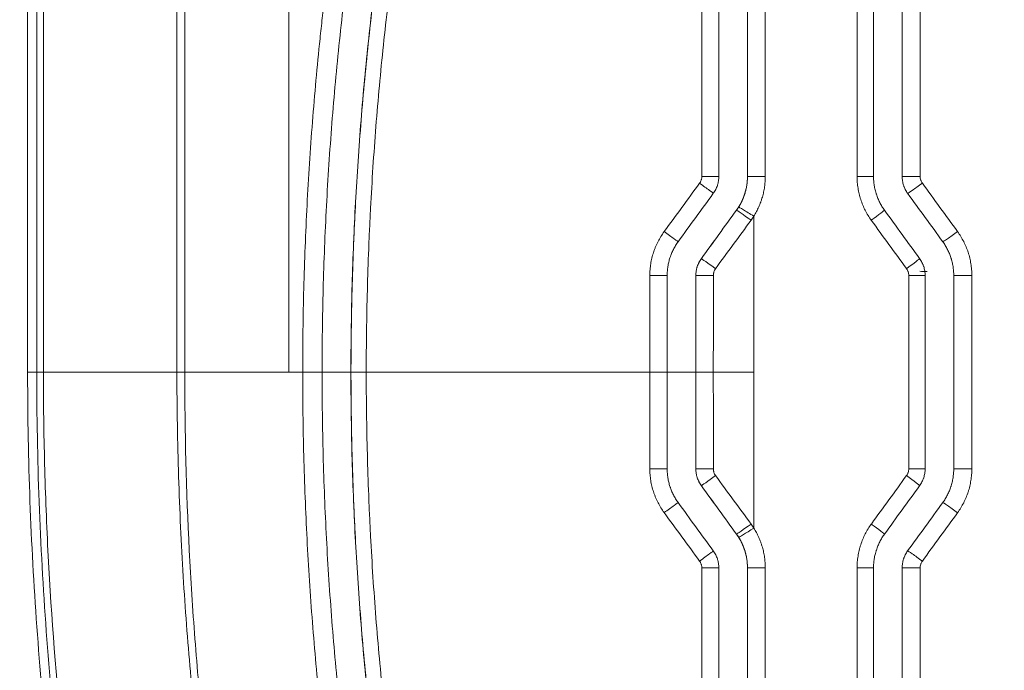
# Model space of a CAD drawing. Header units: millimetres. Extents: x 0 to 594, y 0 to 420.
# Tile 61 of 256: x 166 to 175, y 310 to 316. Entities that reach past the tile are written whole.
import ezdxf

# ---------------------------------------------------------------- set-up
doc = ezdxf.new("R2010")
doc.units = ezdxf.units.MM
doc.layers.add('1', color=7, linetype='Continuous', true_color=0xffffff)
doc.styles.add('Arial Unicode MS', font='txt')
doc.dimstyles.get("Standard").update_dxf_attribs({"dimtxt": 0.18, "dimasz": 0.18, "dimexe": 0.18, "dimexo": 0.0625, "dimgap": 0.09, "dimtad": 0, "dimtih": 1, "dimtoh": 1, "dimdec": 4, "dimzin": 0, "dimdsep": 46, "dimtxsty": 'Standard', "dimcen": 0.09, "dimadec": 0, "dimazin": 0, "dimtfac": 1, "dimtdec": 4, "dimtofl": 0, "dimtmove": 0, "dimatfit": 3, "dimfxl": 0, "dimtolj": 1, "dimtzin": 0, "dimarcsym": 0})

# ---------------------------------------------------------------- blocks, each defined once
blk = doc.blocks.new('_U7')
at = {"layer": '1', "color": 18, "lineweight": 13}
for p, q in [((142.2461, 334.5207), (158.2372, 334.5207)), ((156.2372, 334.5207), (156.2372, 246.0979)), ((142.2461, 295.1279), (158.2372, 295.1279)), ((156.2372, 246.0979), (161.2372, 246.0979))]:
    blk.add_line(p, q, dxfattribs=at)
at = {"layer": '1', "color": 18}
for points in [[(156.2372, 334.5207), (157.175, 331.0207), (155.2994, 331.0207)], [(156.2372, 295.1279), (155.2994, 298.6279), (157.175, 298.6279)]]:
    blk.add_solid(points, dxfattribs=at)
at = {"layer": '1', "color": 18, "linetype": 'Continuous', "lineweight": 13, "char_height": 2.5, "attachment_point": 7, "line_spacing_factor": 1.047437, "style": 'Arial Unicode MS'}
for s, insert in [('\\fArial Unicode MS|b0|i0;\\W1.0000;0.8', (162.8697, 244.2152)), ('\\fArial Unicode MS|b0|i0;\\W1.0000;CTRS', (169.9747, 244.2152)), ('\\fArial Unicode MS|b0|i0;\\W1.0000;FWD LIFTING POINTS ', (162.8697, 239.1709))]:
    blk.add_mtext(s, dxfattribs=dict(at, insert=insert))

msp = doc.modelspace()

# ---------------------------------------------------------------- linework, layer by layer
at = {"layer": '1', "color": 155, "linetype": 'Continuous', "lineweight": 18}
for p, q in [((166.3692, 330.8243), (166.3692, 312.7243)), ((168.6471, 314.4975), (168.6471, 329.0511)), ((173.7451, 314.4312), (173.7451, 316.1162)), ((173.9948, 316.1162), (173.9948, 314.4312)), ((168.6471, 312.7243), (168.6471, 314.4975)), ((174.1947, 311.8805), (174.1947, 313.5681)), ((174.4443, 313.5681), (174.4443, 311.8805)), ((173.7451, 309.3324), (173.7451, 311.0175)), ((173.9948, 311.0175), (173.9948, 309.3324))]:
    msp.add_line(p, q, dxfattribs=at)
at = {"layer": '1', "color": 155, "linetype": 'Continuous', "lineweight": 13}
for p, q in [((166.4489, 312.7243), (166.4489, 330.8243)), ((166.5072, 312.7243), (166.5072, 330.8243)), ((167.6712, 312.7243), (167.6712, 330.8243)), ((167.7403, 312.7243), (167.7403, 330.8243)), ((172.6458, 314.4312), (172.6458, 316.1162)), ((172.8011, 316.1162), (172.8011, 314.4312)), ((173.6016, 314.4312), (173.6016, 316.1162)), ((174.1518, 316.1162), (174.1518, 314.4312)), ((172.6458, 314.4312), (172.6458, 314.4312)), ((172.6458, 314.4312), (172.8011, 314.4312)), ((173.7451, 314.4312), (173.6016, 314.4312)), ((173.9948, 314.4312), (174.1518, 314.4312)), ((172.5504, 314.1373), (172.5504, 314.1373)), ((172.2437, 313.715), (172.2437, 313.715)), ((172.1959, 313.5681), (172.196, 313.5681)), ((174.1947, 313.5681), (174.0518, 313.5681)), ((174.0518, 311.8805), (174.0518, 313.5681)), ((174.4443, 313.5681), (174.6019, 313.5681)), ((174.6019, 313.5681), (174.6019, 311.8805)), ((172.196, 311.8805), (172.1959, 311.8805)), ((174.0518, 311.8805), (174.1947, 311.8805)), ((174.6019, 311.8805), (174.4443, 311.8805)), ((172.2437, 311.7336), (172.2437, 311.7336)), ((172.5504, 311.3114), (172.5504, 311.3114)), ((172.6458, 311.0175), (172.6458, 311.0175)), ((172.6458, 309.3324), (172.6458, 311.0175)), ((172.8011, 311.0175), (172.6458, 311.0175)), ((172.8011, 311.0175), (172.8011, 309.3324)), ((173.6016, 311.0175), (173.7451, 311.0175)), ((173.6016, 309.3324), (173.6016, 311.0175)), ((174.1518, 311.0175), (173.9948, 311.0175)), ((174.1518, 311.0175), (174.1518, 309.3324))]:
    msp.add_line(p, q, dxfattribs=at)
for centre, major_axis, ratio, start_param, end_param in [((172.2459, 314.4312), (0.15, 0), 0.000318, 4.72565, 6.299917), ((172.2268, 314.3724), (0.1213, -0.0882), 0.006954, 6.270835, 7.843815), ((174.1637, 314.3724), (-0.1214, -0.0881), 0.028403, 0.038667, 1.609913), ((172.6717, 314.0491), (-0.1214, 0.0881), 0.019768, 4.68517, 6.254942), ((172.6958, 314.0847), (-0.1269, 0.0799), 0.018599, 4.682849, 6.253646), ((173.7192, 314.0491), (0.1214, 0.0881), 0.026014, 4.748212, 6.311433), ((169.0343, 315.4079), (107.7796, -148.1743), 0.016348, 1.546887, 1.549736), ((171.92, 313.9502), (0.1213, -0.0882), 0.002034, 4.711207, 6.284062), ((174.4701, 313.9502), (-0.1214, -0.0881), 0.030051, 0.040938, 1.612183), ((172.365, 313.6269), (-0.1214, 0.0882), 0.010259, 4.697821, 6.254946), ((174.0256, 313.6269), (0.1214, 0.0881), 0.027661, 4.750482, 6.311434), ((171.7958, 313.5681), (0.15, 0), 0.001389, 4.704003, 6.278093), ((172.3459, 313.5681), (-0.15, 0), 0.000298, 0.034907, 1.587595), ((171.7958, 311.8805), (-0.15, 0), 0.001389, 3.146685, 4.720775), ((172.3459, 311.8805), (0.15, 0), 0.000298, 1.553998, 3.106686), ((172.365, 311.8218), (0.1214, 0.0882), 0.010259, 3.169832, 4.726956), ((168.7059, 309.9346), (-111.3821, -153.1189), 0.016893, 1.592651, 1.595408), ((174.0256, 311.8218), (-0.1214, 0.0881), 0.027661, 3.113344, 4.674296), ((171.92, 311.4985), (-0.1213, -0.0882), 0.002034, 3.140716, 4.713571), ((174.4701, 311.4985), (0.1214, -0.0881), 0.030051, 1.529409, 3.100655), ((172.6717, 311.3995), (0.1214, 0.0881), 0.019768, 3.169836, 4.739608), ((173.7192, 311.3995), (-0.1214, 0.0881), 0.026014, 3.113345, 4.676566), ((172.6958, 311.3639), (-0.1269, -0.0799), 0.018599, 0.02954, 1.600336), ((172.2268, 311.0763), (-0.1213, -0.0882), 0.006954, 1.580963, 3.153943), ((174.1637, 311.0763), (0.1214, -0.0881), 0.028403, 1.53168, 3.102925), ((172.2459, 311.0175), (-0.15, 0), 0.000318, 3.124861, 4.699128)]:
    msp.add_ellipse(centre, major_axis=major_axis, ratio=ratio, start_param=start_param, end_param=end_param, dxfattribs=at)
at = {"layer": '1', "color": 155, "linetype": 'Continuous', "lineweight": 18}
for centre, major_axis, ratio, start_param, end_param in [((168.8876, 316.1355), (109.2576, -150.4087), 0.016587, 1.543633, 1.54644), ((169.0087, 315.5437), (109.2538, -150.4035), 0.016586, 1.546591, 1.549398), ((169.0048, 309.9034), (-109.2949, -150.46), 0.016592, 1.592206, 1.595012), ((168.7071, 309.2423), (-111.0967, -152.9358), 0.016865, 1.595614, 1.598375)]:
    msp.add_ellipse(centre, major_axis=major_axis, ratio=ratio, start_param=start_param, end_param=end_param, dxfattribs=at)
at = {"layer": '1', "color": 155, "linetype": 'Continuous', "lineweight": 13}
for points, knots in [([(168.7678, 312.7243), (168.7678, 312.9673), (168.7709, 313.2101), (168.7835, 313.6955), (168.793, 313.938), (168.8182, 314.4226), (168.834, 314.6648), (168.8718, 315.1488), (168.8939, 315.3906), (168.9254, 315.6927), (168.9319, 315.7531), (168.9453, 315.8739), (168.9661, 316.055), (168.9885, 316.2358), (169.0358, 316.5971), (169.0705, 316.8376), (169.1178, 317.1376), (169.1274, 317.1976), (169.1471, 317.3174), (169.1772, 317.4971), (169.2091, 317.6765), (169.2752, 318.0348), (169.3223, 318.2731), (169.3726, 318.5109)], [0, 0, 0, 0, 0.125, 0.125, 0.25, 0.25, 0.375, 0.375, 0.5, 0.5, 0.53125, 0.53125, 0.5625, 0.625, 0.625, 0.75, 0.75, 0.78125, 0.78125, 0.8125, 0.875, 0.875, 1, 1, 1, 1]), ([(169.1889, 312.7243), (169.189, 312.964), (169.1922, 313.2036), (169.2016, 313.563), (169.2056, 313.6827), (169.2127, 313.8624), (169.2152, 313.9222), (169.2208, 314.0419), (169.2355, 314.341), (169.2551, 314.6395), (169.2927, 315.1163), (169.3146, 315.3543), (169.3646, 315.8295), (169.3927, 316.0667), (169.455, 316.5404), (169.5235, 317.0132), (169.6044, 317.4845), (169.6916, 317.955), (169.7382, 318.1899), (169.788, 318.4243)], [0, 0, 0, 0, 0.125, 0.125, 0.1875, 0.1875, 0.21875, 0.21875, 0.25, 0.375, 0.375, 0.5, 0.5, 0.625, 0.625, 0.75, 0.875, 0.875, 1, 1, 1, 1]), ([(169.9172, 318.3954), (169.8677, 318.1621), (169.8213, 317.9285), (169.7347, 317.4603), (169.6945, 317.2259), (169.6202, 316.7562), (169.5862, 316.521), (169.5242, 316.0497), (169.4963, 315.8137), (169.4467, 315.3409), (169.425, 315.1041), (169.3876, 314.6298), (169.3721, 314.3922), (169.3565, 314.0947), (169.3535, 314.0352), (169.3481, 313.9161), (169.3455, 313.8566), (169.3385, 313.6779), (169.3346, 313.5587), (169.3252, 313.2012), (169.3221, 312.9628), (169.3221, 312.7243)], [0, 0, 0, 0, 0.125, 0.125, 0.25, 0.25, 0.375, 0.375, 0.5, 0.5, 0.625, 0.625, 0.75, 0.75, 0.78125, 0.78125, 0.8125, 0.8125, 0.875, 0.875, 1, 1, 1, 1]), ([(172.2287, 314.3723), (172.2303, 314.3745), (172.2317, 314.3766), (172.2345, 314.3811), (172.2357, 314.3834), (172.2393, 314.3903), (172.2413, 314.3951), (172.2434, 314.4014), (172.2438, 314.4026), (172.2445, 314.4052), (172.2455, 314.409), (172.2463, 314.4128), (172.2475, 314.4206), (172.2479, 314.4258), (172.2479, 314.4311)], [0, 0, 0, 0, 0.125, 0.125, 0.25, 0.25, 0.5, 0.5, 0.5625, 0.5625, 0.625, 0.75, 0.75, 1, 1, 1, 1]), ([(172.569, 314.1647), (172.5753, 314.1747), (172.5871, 314.195), (172.6026, 314.2266), (172.6114, 314.2483), (172.6164, 314.2622), (172.6174, 314.2649), (172.6194, 314.2705), (172.6222, 314.2789), (172.6248, 314.2873), (172.6296, 314.3042), (172.6353, 314.3268), (172.6413, 314.3611), (172.6438, 314.3843), (172.6454, 314.4076), (172.6458, 314.4194), (172.6458, 314.4312)], [0, 0, 0, 0, 0.125, 0.25, 0.375, 0.375, 0.40625, 0.40625, 0.4375, 0.5, 0.5, 0.625, 0.75, 0.875, 0.875, 1, 1, 1, 1]), ([(172.8011, 314.4312), (172.8011, 314.4158), (172.8006, 314.4006), (172.7984, 314.3703), (172.7952, 314.3401), (172.7873, 314.2955), (172.78, 314.266), (172.7737, 314.2441), (172.7703, 314.2332), (172.7666, 314.2223), (172.7641, 314.2151), (172.7629, 314.2114), (172.7563, 314.1935), (172.7448, 314.1652), (172.7246, 314.1241), (172.7092, 314.0977), (172.7011, 314.0847)], [0, 0, 0, 0, 0.125, 0.125, 0.25, 0.375, 0.5, 0.5, 0.5625, 0.59375, 0.59375, 0.625, 0.625, 0.75, 0.875, 1, 1, 1, 1]), ([(173.7258, 314.0491), (173.7157, 314.063), (173.7062, 314.0772), (173.6885, 314.1061), (173.6719, 314.1357), (173.6578, 314.1664), (173.6448, 314.1977), (173.6388, 314.2137), (173.6322, 314.234), (173.6309, 314.2381), (173.6284, 314.2463), (173.6272, 314.2504), (173.6237, 314.2628), (173.6216, 314.271), (173.6156, 314.2959), (173.609, 314.3292), (173.605, 314.363), (173.6023, 314.3969), (173.6016, 314.414), (173.6016, 314.4312)], [0, 0, 0, 0, 0.125, 0.125, 0.25, 0.375, 0.375, 0.5, 0.5, 0.53125, 0.53125, 0.5625, 0.5625, 0.625, 0.625, 0.75, 0.875, 0.875, 1, 1, 1, 1]), ([(174.1518, 314.4312), (174.1518, 314.4259), (174.1522, 314.4207), (174.1539, 314.4104), (174.1551, 314.4053), (174.1571, 314.399), (174.1575, 314.3978), (174.1584, 314.3953), (174.1599, 314.3916), (174.1615, 314.3881), (174.1651, 314.3811), (174.1678, 314.3766), (174.1709, 314.3724)], [0, 0, 0, 0, 0.25, 0.25, 0.5, 0.5, 0.5625, 0.5625, 0.625, 0.75, 0.75, 1, 1, 1, 1]), ([(172.7011, 314.0847), (172.7011, 314.0271), (172.7011, 313.5736), (172.7011, 313.1202), (172.7011, 312.7243)], [0, 0, 0, 0, 0.127109, 1, 1, 1, 1]), ([(171.7945, 313.5679), (171.7945, 313.5722), (171.7946, 313.5765), (171.7947, 313.585), (171.7951, 313.5979), (171.7959, 313.6106), (171.7979, 313.6361), (171.802, 313.6697), (171.8086, 313.7029), (171.8166, 313.7359), (171.8212, 313.7523), (171.8279, 313.7726), (171.8293, 313.7767), (171.8321, 313.7848), (171.8336, 313.7888), (171.838, 313.8009), (171.8412, 313.8089), (171.851, 313.8325), (171.8654, 313.8634), (171.8821, 313.893), (171.9, 313.922), (171.9095, 313.9362), (171.9197, 313.95)], [0, 0, 0, 0, 0.03125, 0.03125, 0.0625, 0.125, 0.125, 0.25, 0.375, 0.375, 0.5, 0.5, 0.53125, 0.53125, 0.5625, 0.5625, 0.625, 0.625, 0.75, 0.875, 0.875, 1, 1, 1, 1]), ([(174.4777, 313.9502), (174.4878, 313.9363), (174.4973, 313.9221), (174.515, 313.8931), (174.5316, 313.8636), (174.5458, 313.8328), (174.5588, 313.8015), (174.5647, 313.7856), (174.5713, 313.7652), (174.5726, 313.7611), (174.5751, 313.7529), (174.5763, 313.7488), (174.5798, 313.7365), (174.5819, 313.7282), (174.5879, 313.7033), (174.5945, 313.67), (174.5985, 313.6363), (174.6012, 313.6023), (174.6019, 313.5853), (174.6019, 313.5681)], [0, 0, 0, 0, 0.125, 0.125, 0.25, 0.375, 0.375, 0.5, 0.5, 0.53125, 0.53125, 0.5625, 0.5625, 0.625, 0.625, 0.75, 0.875, 0.875, 1, 1, 1, 1]), ([(172.196, 313.5681), (172.196, 313.5813), (172.197, 313.5943), (172.2001, 313.6137), (172.2014, 313.6201), (172.2037, 313.6297), (172.2045, 313.6328), (172.2063, 313.6392), (172.2073, 313.6423), (172.2124, 313.658), (172.2174, 313.67), (172.2292, 313.6932), (172.236, 313.7044), (172.2437, 313.715)], [0, 0, 0, 0, 0.25, 0.25, 0.375, 0.375, 0.4375, 0.4375, 0.5, 0.5, 0.75, 0.75, 1, 1, 1, 1]), ([(172.3677, 313.6268), (172.3646, 313.6226), (172.3591, 313.6137), (172.355, 313.604), (172.353, 313.5978), (172.3526, 313.5965), (172.3519, 313.594), (172.3509, 313.5902), (172.3501, 313.5863), (172.3489, 313.5786), (172.3484, 313.5733), (172.3484, 313.568)], [0, 0, 0, 0, 0.25, 0.5, 0.5, 0.5625, 0.5625, 0.625, 0.75, 0.75, 1, 1, 1, 1]), ([(174.0518, 313.5681), (174.0518, 313.5734), (174.0514, 313.5786), (174.0497, 313.5889), (174.0485, 313.5939), (174.0465, 313.6002), (174.0461, 313.6014), (174.0452, 313.6039), (174.0437, 313.6076), (174.0421, 313.6111), (174.0385, 313.6181), (174.0358, 313.6226), (174.0327, 313.6269)], [0, 0, 0, 0, 0.25, 0.25, 0.5, 0.5, 0.5625, 0.5625, 0.625, 0.75, 0.75, 1, 1, 1, 1]), ([(167.125, 306.3152), (166.9133, 307.3075), (166.6283, 309.0632), (166.4696, 311.2214), (166.4489, 312.347), (166.4489, 312.7243), (166.4489, 312.7243)], [0, 0, 0, 0, 0.473715, 0.823762, 0.999975, 1, 1, 1, 1]), ([(166.5072, 312.7243), (166.4999, 312.7243), (166.493, 312.7243), (166.4805, 312.7243), (166.4748, 312.7243), (166.4649, 312.7243), (166.4607, 312.7243), (166.4537, 312.7243), (166.4509, 312.7243), (166.4489, 312.7243)], [0, 0, 0, 0, 0.25, 0.25, 0.5, 0.5, 0.75, 0.75, 1, 1, 1, 1]), ([(167.6712, 312.7243), (167.6165, 312.7243), (167.5624, 312.7243), (167.4554, 312.7243), (167.4026, 312.7243), (167.2983, 312.7243), (167.2469, 312.7243), (167.1457, 312.7243), (167.0958, 312.7243), (166.998, 312.7243), (166.95, 312.7243), (166.8558, 312.7243), (166.8097, 312.7243), (166.7196, 312.7243), (166.6756, 312.7243), (166.5897, 312.7243), (166.5479, 312.7243), (166.5072, 312.7243)], [0, 0, 0, 0, 0.125, 0.125, 0.25, 0.25, 0.375, 0.375, 0.5, 0.5, 0.625, 0.625, 0.75, 0.75, 0.875, 0.875, 1, 1, 1, 1]), ([(166.5072, 312.7243), (166.5072, 312.4571), (166.5107, 312.1899), (166.5212, 311.7887), (166.5256, 311.6549), (166.5361, 311.387), (166.5669, 310.7165), (166.6198, 310.0441), (166.6904, 309.3738), (166.7054, 309.2399), (166.7372, 308.9723), (166.7876, 308.5713), (166.9235, 307.639), (167.071, 306.8473), (167.1826, 306.3242)], [0, 0, 0, 0, 0.125, 0.125, 0.1875, 0.1875, 0.25, 0.5, 0.5, 0.5625, 0.5625, 0.625, 0.75, 1, 1, 1, 1]), ([(168.3329, 306.5538), (168.2886, 306.7584), (168.2016, 307.1804), (168.0791, 307.8524), (167.967, 308.5636), (167.9011, 309.0642), (167.8407, 309.578), (167.8131, 309.8416), (167.7645, 310.3822), (167.7434, 310.6591), (167.7174, 311.0846), (167.7096, 311.2281), (167.6962, 311.5184), (167.6904, 311.6652), (167.6811, 311.9623), (167.6739, 312.2626), (167.6713, 312.5694), (167.6712, 312.7243)], [0, 0, 0, 0, 0.125, 0.25, 0.375, 0.5, 0.5, 0.625, 0.625, 0.75, 0.75, 0.8125, 0.8125, 0.875, 0.875, 0.9375, 1, 1, 1, 1]), ([(167.7403, 312.7243), (167.7396, 312.2064), (167.7523, 311.6883), (167.7851, 311.0425), (167.7925, 310.9134), (167.809, 310.6555), (167.8363, 310.2689), (167.8712, 309.8832), (167.9512, 309.1129), (168.0182, 308.6009), (168.1791, 307.5801), (168.2731, 307.0713), (168.3805, 306.5641)], [0, 0, 0, 0, 0.25, 0.25, 0.3125, 0.3125, 0.375, 0.5, 0.5, 0.75, 0.75, 1, 1, 1, 1]), ([(169.3726, 306.9378), (169.3223, 307.1755), (169.2752, 307.4138), (169.2091, 307.7721), (169.1772, 307.9515), (169.1471, 308.1312), (169.1274, 308.2511), (169.1178, 308.3111), (169.0705, 308.6111), (169.0358, 308.8515), (168.9885, 309.2129), (168.9661, 309.3937), (168.9453, 309.5748), (168.9319, 309.6955), (168.9254, 309.7559), (168.8939, 310.058), (168.8718, 310.2998), (168.834, 310.7838), (168.8182, 311.026), (168.793, 311.5107), (168.7835, 311.7532), (168.7709, 312.2385), (168.7678, 312.4813), (168.7678, 312.7243)], [0, 0, 0, 0, 0.125, 0.125, 0.1875, 0.21875, 0.21875, 0.25, 0.25, 0.375, 0.375, 0.4375, 0.46875, 0.46875, 0.5, 0.5, 0.625, 0.625, 0.75, 0.75, 0.875, 0.875, 1, 1, 1, 1]), ([(169.788, 307.0243), (169.7382, 307.2588), (169.6916, 307.4936), (169.6044, 307.9641), (169.5235, 308.4354), (169.455, 308.9083), (169.3927, 309.3819), (169.3646, 309.6191), (169.3146, 310.0944), (169.2927, 310.3324), (169.2551, 310.8091), (169.2355, 311.1076), (169.2208, 311.4067), (169.2152, 311.5264), (169.2127, 311.5863), (169.2056, 311.7659), (169.2016, 311.8857), (169.1922, 312.245), (169.189, 312.4846), (169.1889, 312.7243)], [0, 0, 0, 0, 0.125, 0.125, 0.25, 0.375, 0.375, 0.5, 0.5, 0.625, 0.625, 0.75, 0.78125, 0.78125, 0.8125, 0.8125, 0.875, 0.875, 1, 1, 1, 1]), ([(169.3221, 312.7243), (169.3221, 312.4858), (169.3252, 312.2474), (169.3346, 311.8899), (169.3385, 311.7708), (169.3455, 311.5921), (169.3481, 311.5325), (169.3535, 311.4134), (169.3565, 311.3539), (169.3721, 311.0565), (169.3876, 310.8189), (169.425, 310.3445), (169.4467, 310.1077), (169.4963, 309.6349), (169.5242, 309.3989), (169.5862, 308.9277), (169.6202, 308.6924), (169.6945, 308.2227), (169.7347, 307.9883), (169.8213, 307.5202), (169.8677, 307.2865), (169.9172, 307.0532)], [0, 0, 0, 0, 0.125, 0.125, 0.1875, 0.1875, 0.21875, 0.21875, 0.25, 0.25, 0.375, 0.375, 0.5, 0.5, 0.625, 0.625, 0.75, 0.75, 0.875, 0.875, 1, 1, 1, 1]), ([(172.7011, 312.7243), (172.7011, 312.3285), (172.7011, 311.875), (172.7011, 311.4215), (172.7011, 311.3639)], [0, 0, 0, 0, 0.872891, 1, 1, 1, 1]), ([(171.9197, 311.4986), (171.9095, 311.5125), (171.9, 311.5266), (171.8821, 311.5556), (171.8654, 311.5853), (171.851, 311.6161), (171.8412, 311.6398), (171.838, 311.6477), (171.8336, 311.6598), (171.8321, 311.6638), (171.8293, 311.6719), (171.8279, 311.676), (171.8212, 311.6963), (171.8166, 311.7127), (171.8086, 311.7457), (171.802, 311.7789), (171.7979, 311.8126), (171.7959, 311.838), (171.7951, 311.8508), (171.7947, 311.8636), (171.7946, 311.8722), (171.7945, 311.8765), (171.7945, 311.8808)], [0, 0, 0, 0, 0.125, 0.125, 0.25, 0.375, 0.375, 0.4375, 0.4375, 0.46875, 0.46875, 0.5, 0.5, 0.625, 0.625, 0.75, 0.875, 0.875, 0.9375, 0.96875, 0.96875, 1, 1, 1, 1]), ([(172.2437, 311.7336), (172.236, 311.7443), (172.2292, 311.7554), (172.2174, 311.7786), (172.2124, 311.7907), (172.2073, 311.8063), (172.2063, 311.8095), (172.2045, 311.8158), (172.2037, 311.819), (172.2014, 311.8285), (172.2001, 311.8349), (172.197, 311.8543), (172.196, 311.8673), (172.196, 311.8805)], [0, 0, 0, 0, 0.25, 0.25, 0.5, 0.5, 0.5625, 0.5625, 0.625, 0.625, 0.75, 0.75, 1, 1, 1, 1]), ([(172.3484, 311.8806), (172.3484, 311.8753), (172.3489, 311.8701), (172.3501, 311.8623), (172.3509, 311.8585), (172.3519, 311.8547), (172.3526, 311.8521), (172.353, 311.8509), (172.355, 311.8446), (172.3591, 311.835), (172.3646, 311.8261), (172.3677, 311.8218)], [0, 0, 0, 0, 0.25, 0.25, 0.375, 0.4375, 0.4375, 0.5, 0.5, 0.75, 1, 1, 1, 1]), ([(174.0327, 311.8218), (174.0358, 311.826), (174.0385, 311.8305), (174.0421, 311.8375), (174.0437, 311.8411), (174.0452, 311.8447), (174.0461, 311.8472), (174.0465, 311.8484), (174.0485, 311.8547), (174.0497, 311.8598), (174.0514, 311.8701), (174.0518, 311.8753), (174.0518, 311.8805)], [0, 0, 0, 0, 0.25, 0.25, 0.375, 0.4375, 0.4375, 0.5, 0.5, 0.75, 0.75, 1, 1, 1, 1]), ([(174.6019, 311.8805), (174.6019, 311.8634), (174.6012, 311.8463), (174.5985, 311.8124), (174.5945, 311.7786), (174.5879, 311.7453), (174.5819, 311.7204), (174.5798, 311.7122), (174.5763, 311.6998), (174.5751, 311.6957), (174.5726, 311.6875), (174.5713, 311.6834), (174.5647, 311.6631), (174.5588, 311.6471), (174.5458, 311.6158), (174.5316, 311.5851), (174.515, 311.5555), (174.4973, 311.5265), (174.4878, 311.5124), (174.4777, 311.4985)], [0, 0, 0, 0, 0.125, 0.125, 0.25, 0.375, 0.375, 0.4375, 0.4375, 0.46875, 0.46875, 0.5, 0.5, 0.625, 0.625, 0.75, 0.875, 0.875, 1, 1, 1, 1]), ([(173.6016, 311.0175), (173.6016, 311.0347), (173.6023, 311.0517), (173.605, 311.0856), (173.609, 311.1194), (173.6156, 311.1527), (173.6216, 311.1776), (173.6237, 311.1859), (173.6272, 311.1982), (173.6284, 311.2024), (173.6309, 311.2106), (173.6322, 311.2146), (173.6388, 311.235), (173.6448, 311.2509), (173.6578, 311.2822), (173.6719, 311.313), (173.6885, 311.3425), (173.7062, 311.3715), (173.7157, 311.3857), (173.7258, 311.3995)], [0, 0, 0, 0, 0.125, 0.125, 0.25, 0.375, 0.375, 0.4375, 0.4375, 0.46875, 0.46875, 0.5, 0.5, 0.625, 0.625, 0.75, 0.875, 0.875, 1, 1, 1, 1]), ([(172.7011, 311.3639), (172.7092, 311.3509), (172.7246, 311.3245), (172.7448, 311.2835), (172.7563, 311.2552), (172.7629, 311.2372), (172.7641, 311.2336), (172.7666, 311.2263), (172.7703, 311.2155), (172.7737, 311.2045), (172.78, 311.1826), (172.7873, 311.1532), (172.7952, 311.1085), (172.7984, 311.0784), (172.8006, 311.0481), (172.8011, 311.0328), (172.8011, 311.0175)], [0, 0, 0, 0, 0.125, 0.25, 0.375, 0.375, 0.40625, 0.40625, 0.4375, 0.5, 0.5, 0.625, 0.75, 0.875, 0.875, 1, 1, 1, 1]), ([(172.6458, 311.0175), (172.6458, 311.0293), (172.6454, 311.041), (172.6438, 311.0643), (172.6413, 311.0875), (172.6353, 311.1219), (172.6296, 311.1445), (172.6248, 311.1614), (172.6222, 311.1698), (172.6194, 311.1781), (172.6174, 311.1837), (172.6164, 311.1865), (172.6114, 311.2003), (172.6026, 311.2221), (172.5871, 311.2536), (172.5753, 311.274), (172.569, 311.284)], [0, 0, 0, 0, 0.125, 0.125, 0.25, 0.375, 0.5, 0.5, 0.5625, 0.59375, 0.59375, 0.625, 0.625, 0.75, 0.875, 1, 1, 1, 1]), ([(172.2479, 311.0175), (172.2479, 311.0228), (172.2475, 311.028), (172.2463, 311.0358), (172.2455, 311.0396), (172.2445, 311.0435), (172.2438, 311.046), (172.2434, 311.0473), (172.2413, 311.0535), (172.2393, 311.0583), (172.2357, 311.0653), (172.2345, 311.0675), (172.2317, 311.072), (172.2303, 311.0742), (172.2287, 311.0763)], [0, 0, 0, 0, 0.25, 0.25, 0.375, 0.4375, 0.4375, 0.5, 0.5, 0.75, 0.75, 0.875, 0.875, 1, 1, 1, 1]), ([(174.1709, 311.0763), (174.1678, 311.072), (174.1651, 311.0675), (174.1615, 311.0605), (174.1599, 311.057), (174.1584, 311.0533), (174.1575, 311.0509), (174.1571, 311.0496), (174.1551, 311.0433), (174.1539, 311.0383), (174.1522, 311.028), (174.1518, 311.0228), (174.1518, 311.0175)], [0, 0, 0, 0, 0.25, 0.25, 0.375, 0.4375, 0.4375, 0.5, 0.5, 0.75, 0.75, 1, 1, 1, 1])]:
    msp.add_open_spline(points, degree=3, knots=knots, dxfattribs=at)
at = {"layer": '1', "color": 155, "linetype": 'Continuous', "lineweight": 18}
for points, knots in [([(169.5413, 318.4761), (169.4909, 318.2391), (169.3966, 317.7644), (169.315, 317.2884), (169.2396, 316.8117), (169.1704, 316.3344), (169.1138, 315.8557), (169.0635, 315.3764), (169.0414, 315.1364), (169.0036, 314.6558), (168.9878, 314.4151), (168.9624, 313.9332), (168.9529, 313.6919), (168.9402, 313.2086), (168.9369, 312.9666), (168.9369, 312.7243)], [0, 0, 0, 0, 0.125, 0.25, 0.25, 0.375, 0.5, 0.5, 0.625, 0.625, 0.75, 0.75, 0.875, 0.875, 1, 1, 1, 1]), ([(169.1881, 312.7243), (169.1882, 312.9644), (169.1946, 313.444), (169.2135, 313.9223), (169.2386, 314.3999), (169.2699, 314.8769), (169.3136, 315.3525), (169.3635, 315.8275), (169.3916, 316.0647), (169.4539, 316.5384), (169.4882, 316.7749), (169.5629, 317.2473), (169.6034, 317.4832), (169.6906, 317.9542), (169.7373, 318.1894), (169.7872, 318.4243)], [0, 0, 0, 0, 0.125, 0.25, 0.25, 0.375, 0.5, 0.5, 0.625, 0.625, 0.75, 0.75, 0.875, 0.875, 1, 1, 1, 1]), ([(168.6471, 314.4975), (168.6472, 314.202), (168.6472, 313.9065), (168.6472, 313.3154), (168.6472, 313.0199), (168.6471, 312.7243)], [0, 0, 0, 0, 0.5, 0.5, 1, 1, 1, 1]), ([(172.3482, 314.2842), (172.3559, 314.2949), (172.3628, 314.306), (172.3746, 314.3292), (172.3796, 314.3413), (172.3847, 314.3569), (172.3856, 314.3601), (172.3874, 314.3664), (172.3882, 314.3696), (172.3905, 314.3791), (172.3918, 314.3855), (172.3949, 314.4049), (172.3959, 314.4179), (172.3959, 314.4312)], [0, 0, 0, 0, 0.25, 0.25, 0.5, 0.5, 0.5625, 0.5625, 0.625, 0.625, 0.75, 0.75, 1, 1, 1, 1]), ([(172.6458, 314.4312), (172.6458, 314.4179), (172.6453, 314.4048), (172.6433, 314.3788), (172.6402, 314.3529), (172.6351, 314.3274), (172.6291, 314.302), (172.6255, 314.2894), (172.6205, 314.2738), (172.6194, 314.2706), (172.6173, 314.2644), (172.6161, 314.2613), (172.6127, 314.252), (172.6103, 314.2459), (172.6028, 314.2277), (172.5919, 314.204), (172.5791, 314.1812), (172.5654, 314.1589), (172.5582, 314.1479), (172.5504, 314.1373)], [0, 0, 0, 0, 0.125, 0.125, 0.25, 0.375, 0.375, 0.5, 0.5, 0.53125, 0.53125, 0.5625, 0.5625, 0.625, 0.625, 0.75, 0.875, 0.875, 1, 1, 1, 1]), ([(173.745, 314.4312), (173.745, 314.4179), (173.7456, 314.4048), (173.7476, 314.3787), (173.7507, 314.3528), (173.7558, 314.3271), (173.7604, 314.308), (173.7621, 314.3016), (173.7647, 314.2921), (173.7657, 314.289), (173.7676, 314.2827), (173.7686, 314.2795), (173.7736, 314.2639), (173.7782, 314.2516), (173.7882, 314.2275), (173.7991, 314.2039), (173.8118, 314.1811), (173.8254, 314.1589), (173.8327, 314.1479), (173.8404, 314.1373)], [0, 0, 0, 0, 0.125, 0.125, 0.25, 0.375, 0.375, 0.4375, 0.4375, 0.46875, 0.46875, 0.5, 0.5, 0.625, 0.625, 0.75, 0.875, 0.875, 1, 1, 1, 1]), ([(173.9948, 314.4312), (173.9948, 314.4179), (173.9958, 314.4049), (173.9999, 314.3792), (174.0029, 314.3665), (174.008, 314.3509), (174.009, 314.3478), (174.0113, 314.3416), (174.0125, 314.3385), (174.0163, 314.3294), (174.019, 314.3235), (174.0279, 314.3061), (174.0347, 314.2949), (174.0425, 314.2842)], [0, 0, 0, 0, 0.25, 0.25, 0.5, 0.5, 0.5625, 0.5625, 0.625, 0.625, 0.75, 0.75, 1, 1, 1, 1]), ([(171.9458, 313.5681), (171.9458, 313.5813), (171.9463, 313.5944), (171.9484, 313.6205), (171.9514, 313.6463), (171.9565, 313.6719), (171.9626, 313.6972), (171.9661, 313.7098), (171.9712, 313.7255), (171.9723, 313.7286), (171.9744, 313.7348), (171.9755, 313.7379), (171.9789, 313.7472), (171.9813, 313.7533), (171.9889, 313.7715), (171.9998, 313.7953), (172.0126, 313.8181), (172.0263, 313.8404), (172.0336, 313.8513), (172.0413, 313.862)], [0, 0, 0, 0, 0.125, 0.125, 0.25, 0.375, 0.375, 0.5, 0.5, 0.53125, 0.53125, 0.5625, 0.5625, 0.625, 0.625, 0.75, 0.875, 0.875, 1, 1, 1, 1]), ([(174.3489, 313.862), (174.3566, 313.8513), (174.3639, 313.8404), (174.3775, 313.8181), (174.3903, 313.7954), (174.4012, 313.7717), (174.4111, 313.7476), (174.4157, 313.7354), (174.4208, 313.7197), (174.4217, 313.7166), (174.4237, 313.7103), (174.4246, 313.7071), (174.4273, 313.6976), (174.4289, 313.6912), (174.4335, 313.6721), (174.4386, 313.6465), (174.4417, 313.6205), (174.4437, 313.5944), (174.4443, 313.5813), (174.4443, 313.5681)], [0, 0, 0, 0, 0.125, 0.125, 0.25, 0.375, 0.375, 0.5, 0.5, 0.53125, 0.53125, 0.5625, 0.5625, 0.625, 0.625, 0.75, 0.875, 0.875, 1, 1, 1, 1]), ([(172.2437, 313.715), (172.2359, 313.7044), (172.2291, 313.6932), (172.2173, 313.67), (172.2122, 313.658), (172.2072, 313.6423), (172.2062, 313.6392), (172.2044, 313.6328), (172.2036, 313.6297), (172.2013, 313.6201), (172.2, 313.6137), (172.1969, 313.5943), (172.1959, 313.5813), (172.1959, 313.5681)], [0, 0, 0, 0, 0.25, 0.25, 0.5, 0.5, 0.5625, 0.5625, 0.625, 0.625, 0.75, 0.75, 1, 1, 1, 1]), ([(174.1469, 313.715), (174.1547, 313.7044), (174.1615, 313.6932), (174.1704, 313.6757), (174.1731, 313.6698), (174.1769, 313.6607), (174.1781, 313.6576), (174.1803, 313.6515), (174.1814, 313.6483), (174.1865, 313.6327), (174.1895, 313.62), (174.1936, 313.5943), (174.1946, 313.5813), (174.1946, 313.5681)], [0, 0, 0, 0, 0.25, 0.25, 0.375, 0.375, 0.4375, 0.4375, 0.5, 0.5, 0.75, 0.75, 1, 1, 1, 1]), ([(166.3694, 312.7632), (166.3686, 312.0312), (166.4192, 310.5671), (166.647, 308.4113), (166.9002, 307.0008), (167.0476, 306.3164)], [0, 0, 0, 0, 0.337563, 0.677154, 1, 1, 1, 1]), ([(168.6471, 312.7243), (168.6529, 312.7243), (168.6644, 312.7243), (168.6817, 312.7243), (168.6989, 312.7243), (168.7162, 312.7243), (168.7334, 312.7243), (168.7506, 312.7243), (168.7621, 312.7243), (168.7678, 312.7243)], [0, 0, 0, 0, 0.143204, 0.286294, 0.429268, 0.572126, 0.714868, 0.857493, 1, 1, 1, 1]), ([(168.9369, 312.7243), (168.9362, 312.7243), (168.9353, 312.7243), (168.9331, 312.7243), (168.9304, 312.7243), (168.9268, 312.7243), (168.9242, 312.7243), (168.9237, 312.7243), (168.9226, 312.7243), (168.922, 312.7243), (168.9203, 312.7243), (168.9191, 312.7243), (168.9154, 312.7243), (168.9101, 312.7243), (168.904, 312.7243), (168.8991, 312.7243), (168.8966, 312.7243), (168.894, 312.7243), (168.8922, 312.7243), (168.8913, 312.7243), (168.8868, 312.7243), (168.8793, 312.7243), (168.8672, 312.7243), (168.8586, 312.7243), (168.8519, 312.7243), (168.8497, 312.7243), (168.8451, 312.7243), (168.8428, 312.7243), (168.8359, 312.7243), (168.8266, 312.7243), (168.817, 312.7243), (168.8097, 312.7243), (168.8073, 312.7243), (168.8024, 312.7243), (168.7999, 312.7243), (168.7925, 312.7243), (168.7826, 312.7243), (168.7728, 312.7243), (168.7678, 312.7243)], [0, 0, 0, 0, 0.0625, 0.0625, 0.125, 0.1875, 0.1875, 0.203125, 0.203125, 0.21875, 0.21875, 0.25, 0.25, 0.3125, 0.375, 0.375, 0.40625, 0.421875, 0.421875, 0.4375, 0.4375, 0.5, 0.5625, 0.625, 0.625, 0.65625, 0.65625, 0.6875, 0.6875, 0.75, 0.8125, 0.8125, 0.84375, 0.84375, 0.875, 0.875, 0.9375, 1, 1, 1, 1]), ([(168.9369, 312.7243), (168.9369, 312.482), (168.9402, 312.24), (168.9529, 311.7568), (168.9624, 311.5155), (168.9878, 311.0335), (169.0036, 310.7929), (169.0414, 310.3122), (169.0635, 310.0722), (169.1138, 309.5929), (169.1704, 309.1143), (169.2396, 308.6369), (169.315, 308.1602), (169.3966, 307.6842), (169.4909, 307.2095), (169.5413, 306.9725)], [0, 0, 0, 0, 0.125, 0.125, 0.25, 0.25, 0.375, 0.375, 0.5, 0.5, 0.625, 0.75, 0.75, 0.875, 1, 1, 1, 1]), ([(169.7872, 307.0243), (169.7373, 307.2592), (169.6906, 307.4944), (169.6034, 307.9655), (169.5629, 308.2013), (169.4882, 308.6737), (169.4539, 308.9103), (169.3916, 309.384), (169.3635, 309.6211), (169.3136, 310.0961), (169.2699, 310.5718), (169.2386, 311.0487), (169.2135, 311.5264), (169.1946, 312.0046), (169.1882, 312.4842), (169.1881, 312.7243)], [0, 0, 0, 0, 0.125, 0.125, 0.25, 0.25, 0.375, 0.375, 0.5, 0.5, 0.625, 0.75, 0.75, 0.875, 1, 1, 1, 1]), ([(169.3221, 312.7243), (169.3131, 312.7243), (169.3044, 312.7243), (169.2917, 312.7243), (169.2875, 312.7243), (169.2813, 312.7243), (169.2793, 312.7243), (169.2752, 312.7243), (169.2732, 312.7243), (169.2632, 312.7243), (169.2557, 312.7243), (169.245, 312.7243), (169.2416, 312.7243), (169.2367, 312.7243), (169.235, 312.7243), (169.2326, 312.7243), (169.2319, 312.7243), (169.2303, 312.7243), (169.2295, 312.7243), (169.2227, 312.7243), (169.2173, 312.7243), (169.2101, 312.7243), (169.2079, 312.7243), (169.2053, 312.7243), (169.2048, 312.7243), (169.2038, 312.7243), (169.2033, 312.7243), (169.2019, 312.7243), (169.201, 312.7243), (169.1968, 312.7243), (169.1941, 312.7243), (169.1913, 312.7243), (169.1906, 312.7243), (169.1897, 312.7243), (169.1895, 312.7243), (169.1891, 312.7243), (169.189, 312.7243), (169.1889, 312.7243)], [0, 0, 0, 0, 0.125, 0.125, 0.1875, 0.1875, 0.21875, 0.21875, 0.25, 0.25, 0.375, 0.375, 0.4375, 0.4375, 0.46875, 0.46875, 0.484375, 0.484375, 0.5, 0.5, 0.625, 0.625, 0.6875, 0.6875, 0.703125, 0.703125, 0.71875, 0.71875, 0.75, 0.75, 0.875, 0.875, 0.9375, 0.9375, 0.96875, 0.96875, 1, 1, 1, 1]), ([(169.3221, 312.7243), (169.5274, 312.7243), (169.733, 312.7243), (170.1444, 312.7243), (170.3502, 312.7243), (170.6592, 312.7243), (170.7623, 312.7243), (170.9684, 312.7243), (171.0716, 312.7243), (171.2779, 312.7243), (171.3811, 312.7243), (171.5876, 312.7243), (171.6908, 312.7243), (171.7941, 312.7243)], [0, 0, 0, 0, 0.25, 0.25, 0.5, 0.5, 0.625, 0.625, 0.75, 0.75, 0.875, 0.875, 1, 1, 1, 1]), ([(171.9457, 312.7243), (171.9457, 312.7243), (171.9454, 312.7243), (171.9444, 312.7243), (171.9429, 312.7243), (171.9404, 312.7243), (171.9386, 312.7243), (171.9382, 312.7243), (171.9374, 312.7243), (171.937, 312.7243), (171.9357, 312.7243), (171.9348, 312.7243), (171.9319, 312.7243), (171.9277, 312.7243), (171.9226, 312.7243), (171.9184, 312.7243), (171.9163, 312.7243), (171.914, 312.7243), (171.9125, 312.7243), (171.9117, 312.7243), (171.9077, 312.7243), (171.9011, 312.7243), (171.8901, 312.7243), (171.8822, 312.7243), (171.876, 312.7243), (171.8738, 312.7243), (171.8696, 312.7243), (171.8674, 312.7243), (171.8609, 312.7243), (171.852, 312.7243), (171.8427, 312.7243), (171.8357, 312.7243), (171.8333, 312.7243), (171.8285, 312.7243), (171.8261, 312.7243), (171.8188, 312.7243), (171.809, 312.7243), (171.7991, 312.7243), (171.7941, 312.7243)], [0, 0, 0, 0, 0.0625, 0.0625, 0.125, 0.1875, 0.1875, 0.203125, 0.203125, 0.21875, 0.21875, 0.25, 0.25, 0.3125, 0.375, 0.375, 0.40625, 0.421875, 0.421875, 0.4375, 0.4375, 0.5, 0.5625, 0.625, 0.625, 0.65625, 0.65625, 0.6875, 0.6875, 0.75, 0.8125, 0.8125, 0.84375, 0.84375, 0.875, 0.875, 0.9375, 1, 1, 1, 1]), ([(172.3482, 312.7243), (172.3433, 312.7243), (172.3385, 312.7243), (172.3288, 312.7243), (172.3193, 312.7243), (172.3098, 312.7243), (172.3028, 312.7243), (172.3005, 312.7243), (172.2959, 312.7243), (172.2936, 312.7243), (172.2868, 312.7243), (172.278, 312.7243), (172.2696, 312.7243), (172.2635, 312.7243), (172.2615, 312.7243), (172.2575, 312.7243), (172.2555, 312.7243), (172.2498, 312.7243), (172.2424, 312.7243), (172.2324, 312.7243), (172.2264, 312.7243), (172.2229, 312.7243), (172.2222, 312.7243), (172.2209, 312.7243), (172.2202, 312.7243), (172.2182, 312.7243), (172.217, 312.7243), (172.2133, 312.7243), (172.2089, 312.7243), (172.2054, 312.7243), (172.2031, 312.7243), (172.202, 312.7243), (172.201, 312.7243), (172.2004, 312.7243), (172.2001, 312.7243), (172.1987, 312.7243), (172.197, 312.7243), (172.1962, 312.7243), (172.196, 312.7243)], [0, 0, 0, 0, 0.0625, 0.0625, 0.125, 0.1875, 0.1875, 0.21875, 0.21875, 0.25, 0.25, 0.3125, 0.375, 0.375, 0.40625, 0.40625, 0.4375, 0.4375, 0.5, 0.5625, 0.625, 0.625, 0.640625, 0.640625, 0.65625, 0.65625, 0.6875, 0.6875, 0.75, 0.8125, 0.8125, 0.84375, 0.859375, 0.859375, 0.875, 0.875, 0.9375, 1, 1, 1, 1]), ([(172.3482, 312.7243), (172.407, 312.7243), (172.4658, 312.7243), (172.5835, 312.7243), (172.6423, 312.7243), (172.7011, 312.7243)], [0, 0, 0, 0, 0.5, 0.5, 1, 1, 1, 1]), ([(172.0413, 311.5867), (172.0336, 311.5973), (172.0263, 311.6083), (172.0126, 311.6306), (171.9998, 311.6534), (171.9889, 311.6771), (171.9813, 311.6953), (171.9789, 311.7014), (171.9755, 311.7107), (171.9744, 311.7138), (171.9723, 311.72), (171.9712, 311.7232), (171.9661, 311.7388), (171.9626, 311.7514), (171.9565, 311.7768), (171.9514, 311.8023), (171.9484, 311.8282), (171.9463, 311.8542), (171.9458, 311.8673), (171.9458, 311.8805)], [0, 0, 0, 0, 0.125, 0.125, 0.25, 0.375, 0.375, 0.4375, 0.4375, 0.46875, 0.46875, 0.5, 0.5, 0.625, 0.625, 0.75, 0.875, 0.875, 1, 1, 1, 1]), ([(172.1959, 311.8805), (172.1959, 311.8673), (172.1969, 311.8543), (172.2, 311.8349), (172.2013, 311.8285), (172.2036, 311.819), (172.2044, 311.8158), (172.2062, 311.8095), (172.2072, 311.8063), (172.2122, 311.7907), (172.2173, 311.7786), (172.2291, 311.7554), (172.2359, 311.7443), (172.2437, 311.7336)], [0, 0, 0, 0, 0.25, 0.25, 0.375, 0.375, 0.4375, 0.4375, 0.5, 0.5, 0.75, 0.75, 1, 1, 1, 1]), ([(174.1946, 311.8805), (174.1946, 311.8673), (174.1936, 311.8543), (174.1895, 311.8286), (174.1865, 311.8159), (174.1814, 311.8003), (174.1803, 311.7972), (174.1781, 311.791), (174.1769, 311.7879), (174.1731, 311.7788), (174.1704, 311.7729), (174.1615, 311.7554), (174.1547, 311.7443), (174.1469, 311.7336)], [0, 0, 0, 0, 0.25, 0.25, 0.5, 0.5, 0.5625, 0.5625, 0.625, 0.625, 0.75, 0.75, 1, 1, 1, 1]), ([(174.4443, 311.8805), (174.4443, 311.8673), (174.4437, 311.8542), (174.4417, 311.8281), (174.4386, 311.8022), (174.4335, 311.7765), (174.4289, 311.7574), (174.4273, 311.751), (174.4246, 311.7415), (174.4237, 311.7384), (174.4217, 311.7321), (174.4208, 311.7289), (174.4157, 311.7133), (174.4111, 311.701), (174.4012, 311.6769), (174.3903, 311.6533), (174.3775, 311.6305), (174.3639, 311.6082), (174.3566, 311.5973), (174.3489, 311.5867)], [0, 0, 0, 0, 0.125, 0.125, 0.25, 0.375, 0.375, 0.4375, 0.4375, 0.46875, 0.46875, 0.5, 0.5, 0.625, 0.625, 0.75, 0.875, 0.875, 1, 1, 1, 1]), ([(172.5504, 311.3114), (172.5582, 311.3007), (172.5654, 311.2898), (172.5791, 311.2674), (172.5919, 311.2446), (172.6028, 311.2209), (172.6103, 311.2027), (172.6127, 311.1966), (172.6161, 311.1873), (172.6173, 311.1842), (172.6194, 311.178), (172.6205, 311.1749), (172.6255, 311.1592), (172.6291, 311.1466), (172.6351, 311.1213), (172.6402, 311.0957), (172.6433, 311.0699), (172.6453, 311.0438), (172.6458, 311.0307), (172.6458, 311.0175)], [0, 0, 0, 0, 0.125, 0.125, 0.25, 0.375, 0.375, 0.4375, 0.4375, 0.46875, 0.46875, 0.5, 0.5, 0.625, 0.625, 0.75, 0.875, 0.875, 1, 1, 1, 1]), ([(173.8404, 311.3114), (173.8327, 311.3007), (173.8254, 311.2898), (173.8118, 311.2675), (173.7991, 311.2448), (173.7882, 311.2211), (173.7782, 311.197), (173.7736, 311.1848), (173.7686, 311.1691), (173.7676, 311.166), (173.7657, 311.1597), (173.7647, 311.1565), (173.7621, 311.147), (173.7604, 311.1406), (173.7558, 311.1215), (173.7507, 311.0959), (173.7476, 311.0699), (173.7456, 311.0438), (173.745, 311.0307), (173.745, 311.0175)], [0, 0, 0, 0, 0.125, 0.125, 0.25, 0.375, 0.375, 0.5, 0.5, 0.53125, 0.53125, 0.5625, 0.5625, 0.625, 0.625, 0.75, 0.875, 0.875, 1, 1, 1, 1]), ([(172.3959, 311.0175), (172.3959, 311.0307), (172.3949, 311.0437), (172.3918, 311.0631), (172.3905, 311.0695), (172.3882, 311.0791), (172.3874, 311.0822), (172.3856, 311.0886), (172.3847, 311.0917), (172.3796, 311.1074), (172.3746, 311.1194), (172.3628, 311.1426), (172.3559, 311.1538), (172.3482, 311.1644)], [0, 0, 0, 0, 0.25, 0.25, 0.375, 0.375, 0.4375, 0.4375, 0.5, 0.5, 0.75, 0.75, 1, 1, 1, 1]), ([(174.0425, 311.1644), (174.0347, 311.1538), (174.0279, 311.1426), (174.019, 311.1251), (174.0163, 311.1192), (174.0125, 311.1101), (174.0113, 311.107), (174.009, 311.1009), (174.008, 311.0977), (174.0029, 311.0821), (173.9999, 311.0694), (173.9958, 311.0437), (173.9948, 311.0307), (173.9948, 311.0175)], [0, 0, 0, 0, 0.25, 0.25, 0.375, 0.375, 0.4375, 0.4375, 0.5, 0.5, 0.75, 0.75, 1, 1, 1, 1])]:
    msp.add_open_spline(points, degree=3, knots=knots, dxfattribs=at)
at = {"layer": '1', "color": 155, "linetype": 'Continuous', "lineweight": 13}
for points in [[(172.2479, 314.4311), (172.248, 314.9928), (172.2481, 315.5545), (172.2481, 316.1162)], [(171.9197, 313.95), (172.0227, 314.0908), (172.1257, 314.2316), (172.2287, 314.3723)], [(174.1709, 314.3724), (174.2732, 314.2316), (174.3755, 314.0909), (174.4777, 313.9502)], [(172.2437, 313.715), (172.346, 313.8558), (172.4482, 313.9965), (172.5504, 314.1373)], [(172.5504, 314.1373), (172.5569, 314.1462), (172.5631, 314.1554), (172.569, 314.1647)], [(172.6767, 314.0491), (172.5737, 313.9083), (172.4707, 313.7676), (172.3677, 313.6268)], [(172.7011, 314.0847), (172.6934, 314.0726), (172.6853, 314.0607), (172.6767, 314.0491)], [(171.7941, 312.7243), (171.7943, 313.0055), (171.7944, 313.2867), (171.7945, 313.5679)], [(172.196, 312.7243), (172.196, 313.0056), (172.196, 313.2868), (172.196, 313.5681)], [(172.3484, 313.568), (172.3484, 313.2868), (172.3483, 313.0056), (172.3482, 312.7243)], [(174.2135, 313.6031), (174.1916, 313.6033), (174.1697, 313.6035), (174.1478, 313.6037)], [(171.7945, 311.8808), (171.7944, 312.1619), (171.7943, 312.4431), (171.7941, 312.7243)], [(172.196, 311.8805), (172.196, 312.1618), (172.196, 312.4431), (172.196, 312.7243)], [(172.3482, 312.7243), (172.3483, 312.4431), (172.3484, 312.1618), (172.3484, 311.8806)], [(172.3677, 311.8218), (172.4707, 311.6811), (172.5737, 311.5403), (172.6767, 311.3995)], [(172.5504, 311.3114), (172.4482, 311.4521), (172.346, 311.5929), (172.2437, 311.7336)], [(172.2287, 311.0763), (172.1257, 311.2171), (172.0227, 311.3578), (171.9197, 311.4986)], [(174.4777, 311.4985), (174.3755, 311.3577), (174.2732, 311.217), (174.1709, 311.0763)], [(172.7011, 311.3639), (172.6934, 311.376), (172.6853, 311.3879), (172.6767, 311.3995)], [(172.569, 311.284), (172.5631, 311.2933), (172.5569, 311.3024), (172.5504, 311.3114)], [(172.2481, 309.3324), (172.2481, 309.8941), (172.248, 310.4558), (172.2479, 311.0175)]]:
    msp.add_open_spline(points, degree=3, dxfattribs=at)
at = {"layer": '1', "color": 155, "linetype": 'Continuous', "lineweight": 18}
for points, degree in [([(172.3959, 314.4312), (172.3959, 314.9928), (172.3959, 315.5545), (172.3959, 316.1162)], 3), ([(172.6458, 316.1162), (172.6458, 315.5545), (172.6458, 314.9928), (172.6458, 314.4312)], 3), ([(172.0413, 313.862), (172.1436, 314.0027), (172.2459, 314.1435), (172.3482, 314.2842)], 3), ([(172.5504, 314.1373), (172.4482, 313.9965), (172.3459, 313.8558), (172.2437, 313.715)], 3), ([(171.9457, 312.7243), (171.9458, 313.0056), (171.9458, 313.2868), (171.9458, 313.5681)], 3), ([(172.1959, 313.5681), (172.1959, 313.2868), (172.1959, 313.0056), (172.1959, 312.7243)], 3), ([(167.7403, 312.7243), (167.7162, 312.7243), (167.6929, 312.7243), (167.6712, 312.7243)], 3), ([(167.7403, 312.7243), (167.921, 312.7243), (168.102, 312.7243), (168.2834, 312.7243), (168.4651, 312.7243), (168.6471, 312.7243)], 5), ([(169.1881, 312.7243), (169.1043, 312.7243), (169.0206, 312.7243), (168.9369, 312.7243)], 3), ([(172.1959, 312.7243), (172.1125, 312.7243), (172.0291, 312.7243), (171.9457, 312.7243)], 3), ([(171.9458, 311.8805), (171.9458, 312.1618), (171.9458, 312.4431), (171.9457, 312.7243)], 3), ([(172.1959, 312.7243), (172.1959, 312.4431), (172.1959, 312.1618), (172.1959, 311.8805)], 3), ([(172.2437, 311.7336), (172.3459, 311.5929), (172.4482, 311.4521), (172.5504, 311.3114)], 3), ([(172.3482, 311.1644), (172.2459, 311.3052), (172.1436, 311.4459), (172.0413, 311.5867)], 3), ([(172.3959, 309.3324), (172.3959, 309.8941), (172.3959, 310.4558), (172.3959, 311.0175)], 3), ([(172.6458, 311.0175), (172.6458, 310.4558), (172.6458, 309.8941), (172.6458, 309.3324)], 3)]:
    msp.add_open_spline(points, degree=degree, dxfattribs=at)
at = {"layer": '1', "color": 155, "linetype": 'Continuous', "lineweight": 13}
msp.add_rational_spline([(166.4489, 312.7243), (166.3731, 312.7243), (166.3694, 312.7243)], [1.01430978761, 0.99957084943, 0.99220943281], degree=2, dxfattribs=at)

# ---------------------------------------------------------------- dimensions: what is measured, and where the dimension line sits
at = {"layer": '1', "color": 18, "linetype": 'Continuous', "lineweight": 13}
dim = msp.add_linear_dim(base=(156.2372, 295.1279), p1=(142.2461, 334.5207), p2=(142.2461, 295.1279), angle=90, text=' <> \\fArial Unicode MS|b0|i0;\\C18;{\\H1.00x;\\fArial Unicode MS|b0|i0;CTRS\\fArial Unicode MS|b0|i0;}\\C18;\\P\\fArial Unicode MS|b0|i0;\\C18;{\\H1.00x;\\fArial Unicode MS|b0|i0;FWD LIFTING POINTS \\fArial Unicode MS|b0|i0;}\\C18;', dimstyle='Standard', override={"dimtxt": 2.5, "dimasz": 3.5, "dimexe": 2, "dimexo": 0, "dimgap": 1.5, "dimtih": 1, "dimtoh": 1, "dimdec": 1, "dimlfac": 0.02, "dimzin": 8, "dimdsep": 46, "dimlunit": 2, "dimtxsty": 'Arial Unicode MS', "dimsah": 1, "dimse1": 0, "dimse2": 0, "dimsd1": 0, "dimsd2": 0, "dimclrd": 18, "dimclre": 18, "dimclrt": 18, "dimtol": 0, "dimtm": -0.1, "dimtfac": 1.4, "dimtdec": 2, "dimtofl": 1, "dimtmove": 1, "dimtzin": 8, "dimlwd": 13, "dimlwe": 13}, dxfattribs=at)
dim.commit()
dim.dimension.update_dxf_attribs({"geometry": '_U7', "text_midpoint": (181.2385, 243.592), "dimtype": 160})

doc.saveas('drawing.dxf')
